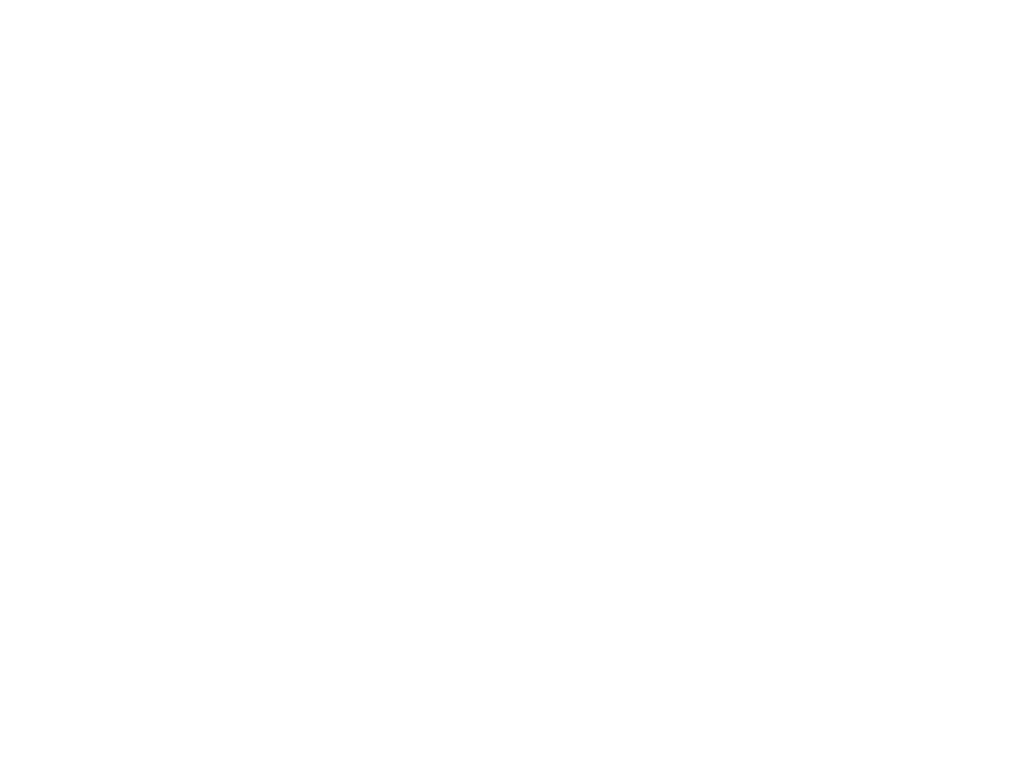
# Model space of a CAD drawing. Header units: millimetres. Extents: x 0 to 16413, y 0 to 744.
# Tile 6 of 6: x 16300 to 16388, y 677 to 744. Entities that reach past the tile are written whole.
import ezdxf

# ---------------------------------------------------------------- set-up
doc = ezdxf.new("R2010")
doc.units = ezdxf.units.MM
doc.linetypes.add('CENTER', pattern=[50.8, 31.75, -6.35, 6.35, -6.35])
doc.layers.add('细实线', color=3, linetype='Continuous', lineweight=25)
doc.styles.add('iTek', font='txt', dxfattribs={"width": 0.8, "height": 7})
doc.dimstyles.new('iTek', dxfattribs={"dimscale": 0, "dimtxt": 7, "dimasz": 4.5, "dimexe": 1, "dimexo": 0, "dimgap": 1.5, "dimtad": 1, "dimtoh": 1, "dimdsep": 46, "dimtxsty": 'iTek', "dimcen": 4, "dimclrd": 256, "dimclre": 256, "dimclrt": 256, "dimazin": 2, "dimtfac": 1, "dimtmove": 0, "dimatfit": 3, "dimfxl": 1, "dimlwd": -1, "dimlwe": -1, "dimarcsym": 0})

# ---------------------------------------------------------------- blocks, each defined once
blk = doc.blocks.new('*D96')
at = {"layer": 'Defpoints', "color": 0}
for p in [(16077.025, 665.755), (16070.994, 624.191), (16327.178, 616.973), (16388.178, 616.973), (16388.178, 594.722)]:
    blk.add_point(p, dxfattribs=at)
at = {"layer": '细实线'}
for p, q in [((16081.805, 698.69), (16077.672, 670.209)), ((16151.371, 698.69), (16081.805, 698.69)), ((16070.994, 624.191), (16077.025, 665.755)), ((16070.347, 619.737), (16069.701, 615.284)), ((16327.178, 616.973), (16327.178, 593.722)), ((16388.178, 616.973), (16388.178, 593.722)), ((16331.678, 594.722), (16383.678, 594.722))]:
    blk.add_line(p, q, dxfattribs=at)
for points in [[(16076.93, 670.316), (16078.414, 670.101), (16077.025, 665.755)], [(16069.605, 619.845), (16071.09, 619.63), (16070.994, 624.191)], [(16331.678, 595.472), (16331.678, 593.972), (16327.178, 594.722)], [(16383.678, 595.472), (16383.678, 593.972), (16388.178, 594.722)]]:
    blk.add_solid(points, dxfattribs=at)
at = {"layer": '细实线', "char_height": 7, "attachment_point": 5, "style": 'iTek'}
for s, insert in [('M42x1-6H，depth6', (16117.338, 704.778)), ('61', (16357.678, 599.998))]:
    blk.add_mtext(s, dxfattribs=dict(at, insert=insert))

msp = doc.modelspace()

# ---------------------------------------------------------------- texts
at = {"layer": '细实线', "color": 1, "linetype": 'CENTER', "insert": (16024.117, 759.166), "char_height": 10, "width": 414.03807, "attachment_point": 1, "style": 'iTek'}
msp.add_mtext('{\\C0;\\PTS31MSGV-6M Camera Mechanical Dimensions(in mm)}', dxfattribs=at)

# ---------------------------------------------------------------- dimensions: what is measured, and where the dimension line sits
at = {"layer": '细实线'}
dim = msp.add_linear_dim(base=(16388.178, 594.722), p1=(16327.178, 616.973), p2=(16388.178, 616.973), dimstyle='iTek', override={"dimscale": 1}, dxfattribs=at)
dim.commit()
dim.dimension.update_dxf_attribs({"geometry": '*D96', "text_midpoint": (16357.678, 599.998)})
dim = msp.add_diameter_dim_2p(p1=(16070.994, 624.191), p2=(16077.025, 665.755), text='M42x1-6H，depth6', dimstyle='iTek', override={"dimscale": 1}, dxfattribs=at)
dim.commit()
dim.dimension.update_dxf_attribs({"geometry": '*D96', "text_midpoint": (16117.338, 698.69), "dimtype": 163})

doc.saveas('drawing.dxf')
